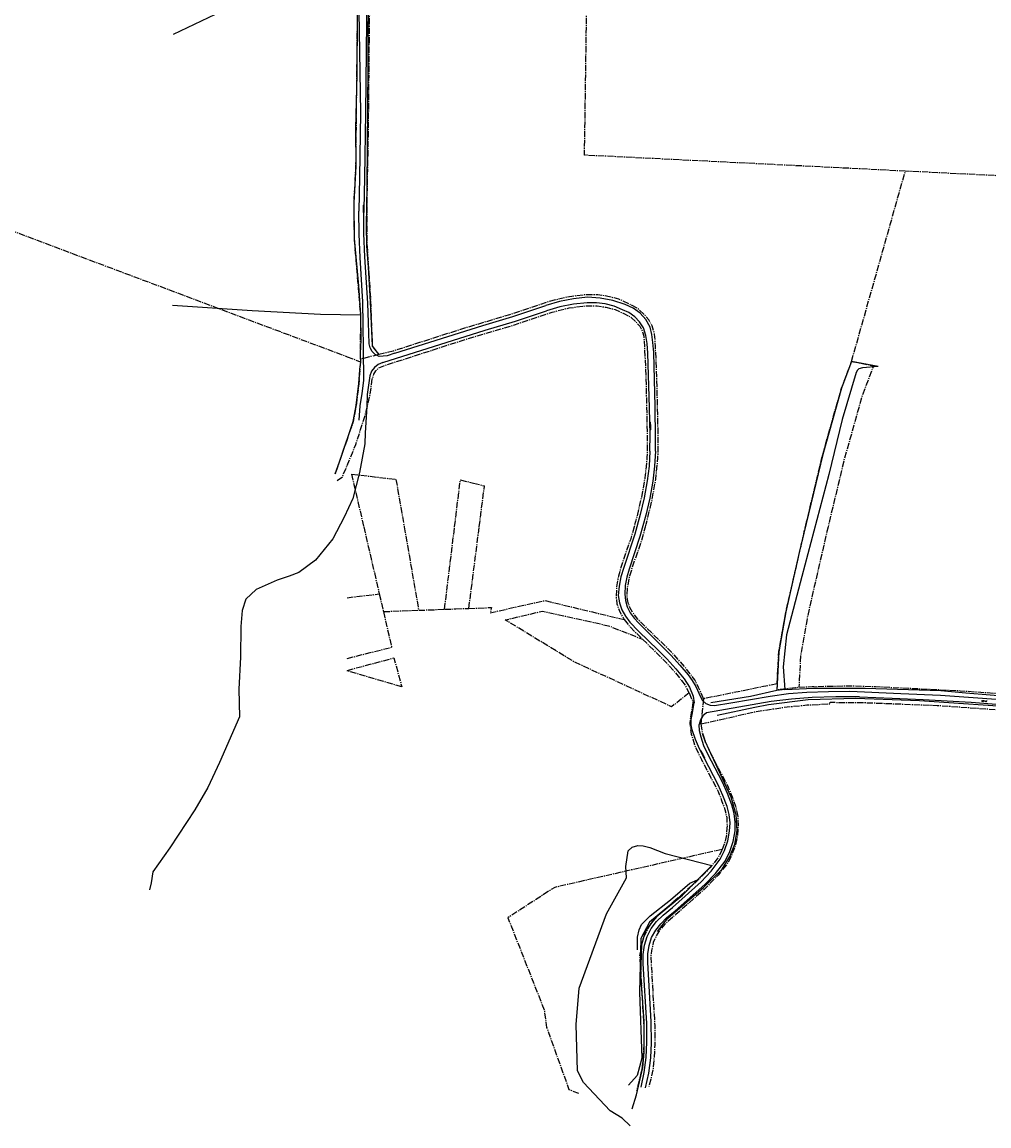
# Model space of a CAD drawing. Header units: metres. Extents: x 189938 to 192675, y 307646 to 311153.
# Tile 11 of 100: x 190852 to 191292, y 308727 to 309230. Entities that reach past the tile are written whole.
import ezdxf

# ---------------------------------------------------------------- set-up
doc = ezdxf.new("R2010")
doc.units = ezdxf.units.M
doc.linetypes.add('1-200 CENTER', pattern=[4.28625, 2.8575, -0.47625, 0.47625, -0.47625])
for name, color, linetype in [('PH-BEST-KADASTRALE-GRENS', 240, '1-200 CENTER'), ('PH-BEST-KANTVERHARDING', 252, 'Continuous'), ('PH-BEST-STAATNAAM', 7, 'Continuous')]:
    doc.layers.add(name, color=color, linetype=linetype)
doc.styles.add('ROMANS', font='romans.shx')

msp = doc.modelspace()

# ---------------------------------------------------------------- linework, layer by layer
at = {"layer": 'PH-BEST-KADASTRALE-GRENS'}
for p, q in [((191229.551, 309075.26), (191253.985, 309161.824)), ((191576.946, 309145.718), (191253.985, 309161.824)), ((190798.478, 309153.171), (191000, 309077.37)), ((191000, 309077.37), (191006.058, 309075.091)), ((191006.144, 309076.296), (191006.058, 309075.091)), ((191014.434, 309078.318), (191006.144, 309076.296)), ((191002.013, 309023.928), (191007.567, 309000)), ((191002.013, 309023.928), (191022.245, 309021.56)), ((191022.245, 309021.56), (191025.989, 309000)), ((191048.936, 309000), (191051.529, 309021.327)), ((191051.529, 309021.327), (191057.472, 309019.845)), ((191057.472, 309019.845), (191062.519, 309018.587)), ((191060.151, 309000), (191062.519, 309018.587)), ((191007.567, 309000), (191014.671, 308969.397)), ((191025.989, 309000), (191032.592, 308961.979)), ((191044.367, 308962.422), (191048.936, 309000)), ((191055.416, 308962.841), (191060.151, 309000)), ((191000, 308967.696), (191014.671, 308969.397)), ((191014.671, 308969.397), (191016.535, 308961.374)), ((191016.535, 308961.374), (191032.592, 308961.979)), ((191016.535, 308961.374), (191020.293, 308945.178)), ((191032.592, 308961.979), (191044.367, 308962.422)), ((191044.367, 308962.422), (191049.516, 308962.617)), ((191049.516, 308962.617), (191055.416, 308962.841)), ((191000, 308940.022), (191020.293, 308945.178)), ((191024.895, 308927.165), (191000, 308934.392)), ((191195.635, 308928.488), (191162.159, 308921.681)), ((191162.159, 308921.681), (191161.012, 308910.235))]:
    msp.add_line(p, q, dxfattribs=at)
at = {"layer": 'PH-BEST-KADASTRALE-GRENS', "flags": 128}
for points in [[(191253.985, 309161.824), (191108.042, 309169.102), (191110.012, 309304.995)], [(191006.144, 309076.296), (191006.229, 309096.381), (191003.354, 309131.114), (191003.174, 309147.402), (191004.053, 309164.098), (191004.736, 309231.604), (191005.439, 309275.344), (191005.843, 309287.457)], [(191010.951, 309287.074), (191010.758, 309286.437), (191010.007, 309221.719), (191009.599, 309180.487), (191009.01, 309148.4), (191009.01, 309129.345), (191010.639, 309103.893), (191011.492, 309082.162), (191014.434, 309078.318)], [(191135.812, 309000), (191136.146, 309001.156), (191138.784, 309012.204), (191140.447, 309021.517), (191141.445, 309031.163), (191141.611, 309039.164), (191140.952, 309068.363), (191140.297, 309082.115), (191139.952, 309087.642), (191138.809, 309091.453), (191137.242, 309094.193), (191135.041, 309096.761), (191132.246, 309099.371), (191128.478, 309101.345), (191123.618, 309103.603), (191118.686, 309104.813), (191114.146, 309105.512), (191107.917, 309105.512), (191100.113, 309104.494), (191091.883, 309102.478), (191073.861, 309096.417), (191052.905, 309090.177), (191020.986, 309079.917), (191014.434, 309078.318)], [(191000, 309027.826), (191003.959, 309037.348), (191008.421, 309051.396), (191010.431, 309059.776), (191011.434, 309067.23), (191012.171, 309069.457), (191013.096, 309070.985), (191014.416, 309072.23), (191016.692, 309073.285), (191054.391, 309085.403), (191075.396, 309091.657), (191093.28, 309097.673), (191101.029, 309099.572), (191108.242, 309100.512), (191113.762, 309100.512), (191117.708, 309099.905), (191121.958, 309098.862), (191126.252, 309096.866), (191129.325, 309095.257), (191131.427, 309093.294), (191133.138, 309091.299), (191134.183, 309089.471), (191134.998, 309086.751), (191135.305, 309081.835), (191135.956, 309068.171), (191136.611, 309039.155), (191136.451, 309031.489), (191135.491, 309022.203), (191133.891, 309013.243), (191131.305, 309002.416), (191130.608, 309000)], [(191006.058, 309075.091), (191005.688, 309069.914), (191005.541, 309067.847), (191005.35, 309065.177), (191004.272, 309056.097), (191002.801, 309047.85), (191000, 309039.762)], [(191208.572, 309000), (191216.41, 309032.82), (191224.929, 309063), (191229.551, 309075.26)], [(191229.551, 309075.26), (191239.492, 309073.281), (191234.438, 309059.874), (191226.092, 309030.308), (191218.853, 309000)], [(191000, 309039.762), (190995.438, 309026.59), (190994.59, 309024.14)], [(190995.517, 309021.1), (190997.876, 309022.717), (191000, 309027.826)], [(191130.608, 309000), (191128.897, 308994.067), (191125.14, 308983.289), (191123.446, 308977.487), (191122.579, 308972.459), (191122.401, 308968.353), (191122.779, 308964.941), (191124.093, 308961.191), (191126.09, 308957.74)], [(191162.159, 308921.681), (191162.084, 308922.167), (191159.966, 308926.755), (191158.211, 308930.265), (191156.088, 308933.097), (191152.588, 308937.43), (191147.77, 308942.746), (191132.326, 308957.866), (191130.248, 308960.538), (191128.658, 308963.284), (191127.687, 308966.059), (191127.413, 308968.521), (191127.561, 308971.923), (191128.326, 308976.359), (191129.906, 308981.769), (191133.659, 308992.537), (191135.812, 309000)], [(191195.635, 308928.488), (191195.997, 308934.894), (191196.46, 308943.079), (191199.7, 308961.23), (191201.409, 308968.843), (191208.183, 308998.37), (191208.572, 309000)], [(191218.853, 309000), (191217.935, 308996.157), (191211.151, 308966.585), (191209.504, 308959.251), (191206.41, 308941.917), (191205.563, 308926.942)], [(191065.058, 308960.854), (191090.027, 308966.386), (191126.09, 308957.74)], [(191055.416, 308962.841), (191065.792, 308963.232), (191065.058, 308960.854)], [(191155.581, 308924.324), (191147.645, 308918.065), (191103.328, 308938.485), (191072.01, 308957.585), (191088.87, 308961.583), (191118.988, 308954.919), (191134.45, 308948.787)], [(191126.09, 308957.74), (191128.587, 308954.527), (191134.45, 308948.787)], [(191134.45, 308948.787), (191144.156, 308939.287), (191148.794, 308934.168), (191152.148, 308930.015), (191153.941, 308927.625), (191155.45, 308924.607), (191155.581, 308924.324)], [(191205.563, 308926.942), (191211.684, 308927.24), (191229.195, 308927.65), (191240.399, 308927.24), (191278.968, 308925.384), (191294.246, 308924.298), (191331.744, 308921.447), (191350.422, 308920.114), (191390.244, 308917.661), (191452.147, 308914.009), (191497.973, 308911.642), (191537.556, 308910.566), (191547.191, 308910.885), (191604.898, 308929.098), (191618.011, 308933.877), (191643.405, 308943.481), (191659.832, 308948.834)], [(191000, 308934.633), (191021.326, 308940.27), (191024.895, 308927.165)], [(191195.635, 308928.488), (191195.485, 308925.846), (191203.992, 308926.866), (191205.563, 308926.942)], [(191155.581, 308924.324), (191157.25, 308920.709), (191157.366, 308919.949), (191155.9, 308910.659), (191156.633, 308905.521), (191158.382, 308899.926), (191161.251, 308894.021), (191168.873, 308879.426), (191170.421, 308875.4), (191171.945, 308871.283), (191172.746, 308867.58), (191172.895, 308864.009), (191172.593, 308859.769), (191171.749, 308856.058), (191170.664, 308853.165)], [(191161.012, 308910.235), (191185.679, 308915.815), (191198.607, 308917.814), (191209.18, 308918.883), (191219.93, 308919.395), (191219.753, 308920.086), (191233.431, 308920.029), (191268.52, 308918.709), (191298.93, 308916.528), (191309.395, 308915.728)], [(191161.012, 308910.235), (191161.527, 308906.625), (191163.042, 308901.776), (191165.73, 308896.244), (191173.441, 308881.478), (191176.746, 308872.88), (191177.726, 308868.193), (191177.903, 308863.931), (191177.553, 308859.031), (191176.55, 308854.62), (191174.967, 308850.399), (191172.987, 308846.62), (191168.846, 308841.445), (191162.328, 308834.759), (191149.546, 308823.453), (191144.589, 308819.135), (191142.55, 308816.804), (191140.625, 308813.694), (191139.337, 308810.834), (191138.587, 308807.085), (191138.15, 308804.458), (191138.462, 308799.457), (191139.366, 308783.75), (191140.001, 308772.812), (191140.001, 308764.259), (191139.643, 308757.825), (191139.277, 308753.615), (191138.364, 308749.412), (191137.33, 308745.184)], [(191170.664, 308853.165), (191094.468, 308835.857), (191073.166, 308822.052), (191089.706, 308780.105), (191090.804, 308772.123), (191100.972, 308743.905), (191105.259, 308742.188)], [(191170.664, 308853.165), (191170.395, 308852.447), (191168.782, 308849.368), (191165.092, 308844.757), (191158.882, 308838.387), (191146.214, 308827.181), (191141.045, 308822.679), (191138.511, 308819.781), (191136.199, 308816.045), (191134.547, 308812.374), (191133.665, 308807.965), (191133.124, 308804.717), (191133.464, 308799.272), (191134.398, 308783.062), (191135.001, 308772.66), (191135.001, 308764.393), (191134.657, 308758.211), (191134.323, 308754.361), (191133.484, 308750.504), (191131.696, 308743.192)]]:
    msp.add_lwpolyline(points, dxfattribs=at)
at = {"layer": 'PH-BEST-KANTVERHARDING', "color": 8}
for p, q in [((191010.326, 309068.656), (191009.202, 309060.24)), ((191158.64, 308927.258), (191160.792, 308922.63)), ((191199.15, 308925.869), (191195.46, 308925.409)), ((191157.003, 308914.559), (191157.95, 308919.909)), ((191157.509, 308922.949), (191157.95, 308919.909)), ((191168.881, 308882.508), (191160.381, 308898.884)), ((191170.803, 308883.788), (191164.129, 308896.442)), ((191159.459, 308839.24), (191165.934, 308845.803))]:
    msp.add_line(p, q, dxfattribs=at)
for points in [[(190921.037, 309224.141), (190940.141, 309233.301), (190946.299, 309235.42), (190952.775, 309237.14), (190968.177, 309240.864), (190975.249, 309243.243), (190979.861, 309245.541), (190983.844, 309248.371), (190986.863, 309251.475), (190990.39, 309256.116), (190994.351, 309263.173), (191000.423, 309277.145), (191005.015, 309285.659)], [(191009.398, 309285.643), (191008.324, 309188.344), (191007.967, 309158.864), (191007.675, 309144.263)], [(191011.13, 309287.11), (191010.04, 309280.44), (191009.58, 309251.4), (191009.459, 309208.769), (191009.351, 309191.329), (191008.999, 309154.72), (191008.671, 309137.03), (191008.811, 309127.88), (191009.561, 309118.16), (191010.59, 309102.299), (191011.371, 309082.32), (191014.12, 309078.729)], [(191004.956, 309262.388), (191004.636, 309231.608), (191004.49, 309205.843), (191003.916, 309181.122), (191003.953, 309164.104), (191003.074, 309147.406), (191003.254, 309131.105), (191005.232, 309109.578), (191006.129, 309096.374), (191006.13, 309096.23)], [(191004.956, 309262.388), (191006.043, 309188.297), (191005.683, 309159.099), (191005.367, 309143.647)], [(191005.993, 309122.575), (191005.448, 309133.104), (191005.367, 309143.647)], [(191008.084, 309122.758), (191007.709, 309133.507), (191007.675, 309144.263)], [(191006.898, 309060.646), (191007.631, 309066.517), (191007.507, 309080.946), (191007.393, 309091.955), (191007.235, 309102.275), (191005.993, 309122.575)], [(191009.998, 309083.304), (191009.832, 309092.886), (191009.51, 309101.761), (191008.084, 309122.758)], [(191109.362, 309104.409), (191102.954, 309103.772), (191096.635, 309102.525), (191090.465, 309100.682)], [(191126.528, 309101.099), (191120.972, 309102.972), (191115.216, 309104.082), (191109.362, 309104.409)], [(191006.13, 309096.23), (190987.884, 309096.59), (190956.871, 309098.326), (190920.607, 309100.715)], [(191021.753, 309078.952), (191061.847, 309091.652), (191075.387, 309095.699), (191090.465, 309100.682)], [(191109.301, 309101.858), (191103.023, 309101.304), (191096.836, 309100.098), (191090.81, 309098.251)], [(191125.302, 309098.768), (191121.489, 309100.323), (191117.505, 309101.367), (191113.419, 309101.882), (191109.301, 309101.858)], [(191137.961, 309090.894), (191135.95, 309094.273), (191133.297, 309097.176), (191130.113, 309099.483), (191126.528, 309101.099)], [(191006.13, 309096.23), (191006.245, 309085.1), (191005.917, 309078.767)], [(191016.268, 309074.743), (191062.812, 309089.453), (191076.563, 309093.567), (191090.81, 309098.251)], [(191134.816, 309090.451), (191133.119, 309093.212), (191130.906, 309095.578), (191128.265, 309097.455), (191125.302, 309098.768)], [(191136.557, 309083.414), (191135.915, 309086.989), (191134.816, 309090.451)], [(191139.121, 309083.901), (191138.728, 309087.429), (191137.961, 309090.894)], [(191014.558, 309077.479), (191012.844, 309078.392), (191011.446, 309079.74), (191010.472, 309081.421), (191009.998, 309083.304)], [(191137.824, 309034.389), (191137.854, 309041.822), (191137.545, 309054.044), (191136.854, 309079.019), (191136.557, 309083.414)], [(191140.274, 309034.412), (191140.338, 309040.236), (191140.127, 309054.768), (191139.608, 309079.345), (191139.121, 309083.901)], [(191016.268, 309074.743), (191014.205, 309073.9), (191012.445, 309072.531), (191011.119, 309070.739), (191010.326, 309068.656)], [(191021.753, 309078.952), (191018.231, 309077.846), (191014.558, 309077.479)], [(191241.659, 309072.85), (191229.551, 309075.26), (191224.929, 309063), (191216.41, 309032.82), (191205.761, 308988.23), (191199.7, 308961.23), (191196.46, 308943.079), (191195.46, 308925.409)], [(191002.799, 309047.849), (191004.166, 309055.202), (191005.35, 309065.177), (191005.938, 309073.24)], [(191241.659, 309072.85), (191234.466, 309072.247), (191232.767, 309071.912), (191232.202, 309071.221), (191231.646, 309070.248), (191225.228, 309048.863), (191219.127, 309023.823), (191206.835, 308977.416), (191199.956, 308950.787), (191198.49, 308936.245), (191199.15, 308925.869)], [(191009.202, 309060.24), (191009.004, 309054.662), (191008.178, 309042.724), (191008.056, 309037.695), (191005.656, 309024.62), (191002.636, 309012.778), (190998.633, 309004.408), (190993.562, 308994.508), (190985.639, 308984.729), (190977.993, 308979.122), (190973.663, 308977.44), (190968.277, 308975.661), (190958.681, 308971.445), (190953.895, 308967.086), (190952.298, 308961.885), (190951.741, 308954.532), (190951.506, 308940.672), (190950.802, 308926.005), (190951.085, 308913.457), (190942.036, 308892.732), (190936.588, 308881.263), (190930.689, 308871.191), (190919.306, 308853.796), (190911.676, 308842.944), (190910.853, 308837.855), (190910.174, 308834.709)], [(191005.575, 309048.544), (191006.02, 309054.996), (191006.898, 309060.646)], [(190994.59, 309024.14), (190997.109, 309031.249), (191002.799, 309047.849)], [(191137.824, 309034.389), (191137.458, 309027.598), (191136.59, 309020.853)], [(191140.274, 309034.412), (191139.94, 309027.566), (191139.121, 309020.76)], [(191136.59, 309020.853), (191135.224, 309013.142), (191133.404, 309005.526)], [(191139.121, 309020.76), (191137.787, 309012.924), (191135.923, 309005.196)], [(191133.404, 309005.526), (191130.919, 308996.657), (191125.933, 308981.381)], [(191135.923, 309005.196), (191133.177, 308995.603), (191128.307, 308980.708)], [(191125.933, 308981.381), (191124.626, 308977.24), (191123.761, 308972.984), (191123.348, 308968.661)], [(191128.307, 308980.708), (191127.237, 308977.01), (191126.572, 308973.218), (191126.319, 308969.377)], [(191123.348, 308968.661), (191123.926, 308965.354), (191125.029, 308962.183), (191126.628, 308959.23), (191128.68, 308956.573)], [(191126.319, 308969.377), (191126.648, 308966.388), (191127.496, 308963.503), (191128.836, 308960.811), (191130.626, 308958.395)], [(191128.68, 308956.573), (191132.557, 308952.511), (191141.526, 308943.764), (191145.556, 308939.811)], [(191130.626, 308958.395), (191132.548, 308956.191), (191138.286, 308950.45), (191147.488, 308941.37)], [(191145.556, 308939.811), (191149.572, 308935.352), (191153.388, 308930.721)], [(191147.488, 308941.37), (191151.46, 308937.052), (191155.194, 308932.527)], [(191153.388, 308930.721), (191155.8, 308927.021), (191157.509, 308922.949)], [(191155.194, 308932.527), (191157.031, 308929.967), (191158.64, 308927.258)], [(191195.46, 308925.409), (191183.579, 308922.719), (191165.469, 308919.79)], [(191192.572, 308922.929), (191200.88, 308924.04), (191209.238, 308924.675)], [(191199.15, 308925.869), (191212.41, 308926.499), (191235.79, 308926.529), (191270.221, 308925.391), (191281.6, 308924.36), (191348, 308918.98), (191391.561, 308916.311), (191417.47, 308914.989), (191452.06, 308912.91), (191479.061, 308911.301), (191504.77, 308910), (191519.28, 308909.53), (191525.669, 308909.029), (191540.03, 308908.97), (191551.891, 308909.551), (191563.34, 308911.19), (191564.602, 308911.617)], [(191209.238, 308924.675), (191218.992, 308924.961), (191228.748, 308925.124)], [(191228.748, 308925.124), (191251.96, 308924.168), (191269.961, 308923.345), (191310.261, 308920.519), (191324.319, 308919.342), (191338.917, 308918.443), (191352.567, 308917.535), (191371.668, 308915.948), (191385.86, 308914.849), (191404.217, 308913.742), (191422.962, 308912.544), (191440.511, 308911.653), (191459.192, 308910.716), (191497.01, 308908.717), (191516.205, 308907.832), (191528.154, 308907.158), (191542.65, 308906.786), (191549.033, 308906.906)], [(191160.792, 308922.63), (191161.786, 308920.879), (191163.297, 308919.547), (191165.159, 308918.781), (191167.17, 308918.665)], [(191192.981, 308920.46), (191178.241, 308917.869), (191163.565, 308915.343)], [(191167.17, 308918.665), (191174.591, 308919.819), (191192.572, 308922.929)], [(191168.461, 308914.28), (191185.51, 308917.81), (191191.689, 308919.08), (191209.77, 308921.31), (191231.53, 308922.029), (191260.409, 308920.84), (191309.411, 308917.5), (191322.35, 308916.571), (191349.36, 308914.61)], [(191211.569, 308922.215), (191202.26, 308921.498), (191192.981, 308920.46)], [(191233.182, 308922.545), (191222.371, 308922.644), (191211.569, 308922.215)], [(191233.182, 308922.545), (191248.02, 308922.007), (191262.053, 308921.348), (191283.964, 308920.111), (191310.632, 308918.102), (191324.023, 308917.056), (191338.845, 308916.024), (191351.458, 308914.919)], [(191157.045, 308907.523), (191156.596, 308909.852), (191156.582, 308912.224), (191157.003, 308914.559)], [(191163.565, 308915.343), (191161.934, 308913.938), (191160.787, 308912.117), (191160.225, 308910.039)], [(191161.055, 308904.224), (191160.425, 308907.101), (191160.225, 308910.039)], [(191141.18, 308815.789), (191145.99, 308821.91), (191162.2, 308835.79), (191170.6, 308844.121), (191174.22, 308849.98), (191176.38, 308855.56), (191177.53, 308861.77), (191177.041, 308868.909), (191174.821, 308876.86), (191162.861, 308902.34), (191161.65, 308905.831)], [(191160.381, 308898.884), (191158.542, 308903.137), (191157.045, 308907.523)], [(191164.129, 308896.442), (191162.352, 308900.238), (191161.055, 308904.224)], [(191175.1, 308873.37), (191173.046, 308878.618), (191170.803, 308883.788)], [(191172.863, 308872.686), (191171.009, 308877.653), (191168.881, 308882.508)], [(191176.638, 308861.531), (191176.617, 308865.531), (191176.102, 308869.498), (191175.1, 308873.37)], [(191174.06, 308861.425), (191174.247, 308865.226), (191173.845, 308869.01), (191172.863, 308872.686)], [(191169.802, 308848.631), (191171.743, 308852.71), (191173.17, 308856.996), (191174.06, 308861.425)], [(191171.975, 308847.753), (191174.11, 308852.136), (191175.672, 308856.753), (191176.638, 308861.531)], [(191128.771, 308727.296), (191125.179, 308730.862), (191119.643, 308734.173), (191107.526, 308747.072), (191104.859, 308752.385), (191104.293, 308773.411), (191105.56, 308789.964), (191117.977, 308823.86), (191127.196, 308840.175), (191126.865, 308845.352), (191127.866, 308852.465), (191129.644, 308854.133), (191132.233, 308854.984), (191134.661, 308854.751), (191137.693, 308853.988), (191144.75, 308851.216), (191165.934, 308845.803)], [(191161.1, 308838.377), (191165.696, 308843.296), (191169.802, 308848.631)], [(191162.779, 308837.112), (191167.615, 308842.227), (191171.975, 308847.753)], [(191129.691, 308735.05), (191131.651, 308741.44), (191134.57, 308753.831), (191135.19, 308760.88), (191135.139, 308774.931), (191133.719, 308795.76), (191134.059, 308809.8), (191135.71, 308815.819), (191140.79, 308822.671), (191152.63, 308832.3), (191159.459, 308839.24)], [(191132.13, 308807.5), (191132.121, 308813.191), (191132.861, 308816.55), (191133.9, 308818.921), (191137.909, 308822.96), (191147.09, 308830.25), (191155.98, 308837.74), (191159.459, 308839.24)], [(191143.773, 308823.145), (191148.044, 308826.74), (191161.1, 308838.377)], [(191145.321, 308821.946), (191149.253, 308825.13), (191162.779, 308837.112)], [(191152.393, 308832.372), (191137.64, 308820.065), (191133.685, 308812.595), (191133.078, 308788.095), (191134.158, 308758.058), (191132.046, 308750.241), (191128.043, 308745.852)], [(191136.501, 308813.503), (191138.36, 308817.119), (191140.807, 308820.364), (191143.773, 308823.145)], [(191138.54, 308813.1), (191140.411, 308816.334), (191142.684, 308819.299), (191145.321, 308821.946)], [(191134.767, 308801.204), (191134.69, 308805.378), (191135.273, 308809.513), (191136.501, 308813.503)], [(191136.845, 308801.715), (191136.918, 308805.572), (191137.486, 308809.389), (191138.54, 308813.1)], [(191136.422, 308765.342), (191136.369, 308773.844), (191134.767, 308801.204)], [(191138.462, 308765.161), (191138.329, 308774.798), (191136.845, 308801.715)], [(191133.811, 308744.919), (191135.232, 308751.649), (191136.104, 308758.471), (191136.422, 308765.342)], [(191135.708, 308744.62), (191137.265, 308751.371), (191138.186, 308758.238), (191138.462, 308765.161)]]:
    msp.add_lwpolyline(points, dxfattribs=at)

# ---------------------------------------------------------------- texts
at = {"layer": 'PH-BEST-STAATNAAM', "style": 'ROMANS'}
for s, rotation, p in [('OOSTERBERG', 89.31248, (191007.759, 309142.955)), ('OOSTERBERG', 271.4321, (191137.72, 309047.569)), ('DORPHOF', 355.35528, (191288.681, 308920.516)), ('KRIJTROTSWEG', 297.43582, (191160.707, 308898.004))]:
    msp.add_text(s, height=0.4, rotation=rotation, dxfattribs=at).set_placement(p)

doc.saveas('drawing.dxf')
